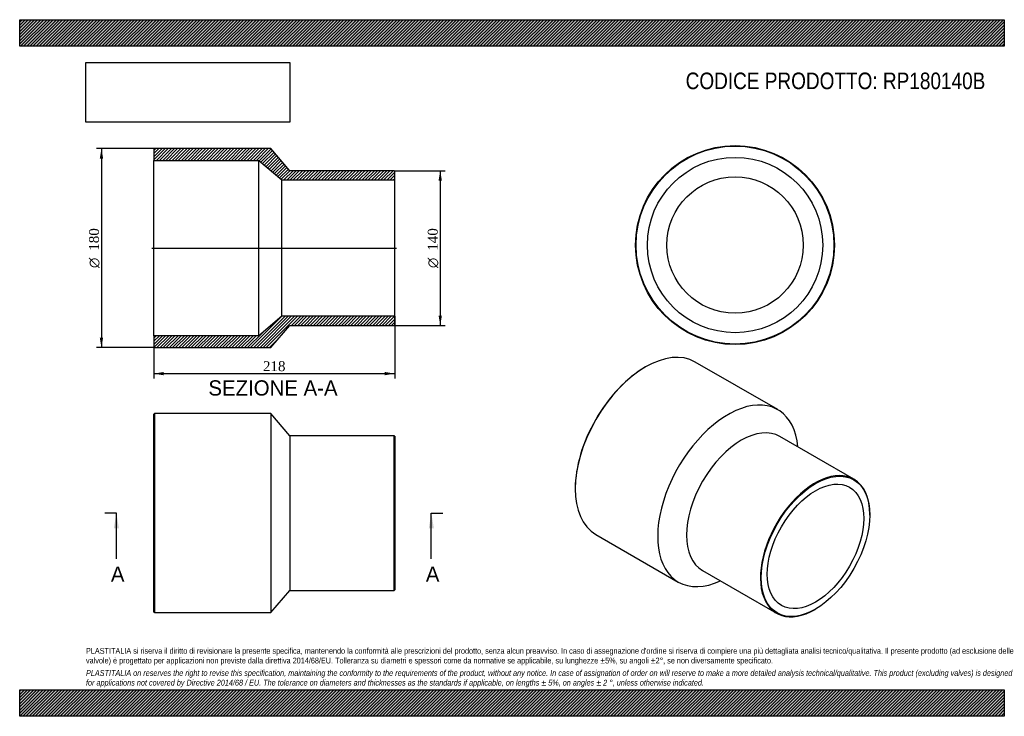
# Model space of a CAD drawing. Header units: millimetres. Extents: x 0 to 891, y 0 to 630.
import ezdxf
from ezdxf.enums import TextEntityAlignment as Align
from ezdxf.lldxf.tags import DXFTag

# ---------------------------------------------------------------- set-up
doc = ezdxf.new("R2010")
doc.units = ezdxf.units.MM
doc.header["$LTSCALE"] = 3
for name, color, linetype in [('Default', 7, 'Continuous'), ('DV4_Default', 7, 'Continuous'), ('RP180140B', 7, 'Continuous')]:
    doc.layers.add(name, color=color, linetype=linetype)
doc.styles.add('SEACAD_Solid_Edge_ANSI', font='seans.ttf')
doc.styles.add('SEACAD_Solid_Edge_ANSI1_Symbols', font='semeca1.ttf')
doc.styles.add('SEACAD_Times_New_Roman', font='times.ttf')
tags = doc.linetypes.add('CENTER2', pattern=[28.575, 19.05, -3.175, 3.175, -3.175]).pattern_tags.tags
tags[10:11] = [DXFTag(74, 4), DXFTag(75, 0), DXFTag(340, '0'), DXFTag(46, 0.0), DXFTag(50, 0.0), DXFTag(44, 0.0), DXFTag(45, 0.0)]
tags[8:9] = [DXFTag(74, 4), DXFTag(75, 0), DXFTag(340, '0'), DXFTag(46, 0.0), DXFTag(50, 0.0), DXFTag(44, 0.0), DXFTag(45, 0.0)]
tags[6:7] = [DXFTag(74, 4), DXFTag(75, 0), DXFTag(340, '0'), DXFTag(46, 0.0), DXFTag(50, 0.0), DXFTag(44, 0.0), DXFTag(45, 0.0)]
tags[4:5] = [DXFTag(74, 4), DXFTag(75, 0), DXFTag(340, '0'), DXFTag(46, 0.0), DXFTag(50, 0.0), DXFTag(44, 0.0), DXFTag(45, 0.0)]
doc.dimstyles.new('ANSImm', dxfattribs={"dimtxt": 9, "dimasz": 9, "dimexe": 4.5, "dimexo": 0, "dimgap": 2.25, "dimtad": 1, "dimdsep": 46, "dimtxsty": 'SEACAD_Times_New_Roman', "dimblk1": '_SE_FILLED', "dimblk2": '_SE_FILLED', "dimsah": 1, "dimcen": 4.5, "dimazin": 0, "dimtfac": 0.85, "dimtdec": 3, "dimtofl": 0, "dimtmove": 0, "dimatfit": 3, "dimfxl": 1, "dimarcsym": 0})
picture_1 = doc.add_image_def('image1.jpg', size_in_pixel=(4302, 1260))

# ---------------------------------------------------------------- blocks, each defined once
blk = doc.blocks.new('SE')
at = {"layer": 'RP180140B', "color": 7, "linetype": 'Continuous'}
for p, q in [((121.86, 273.75), (121.36, 273.25)), ((121.36, 94.25), (121.36, 273.25)), ((121.86, 273.75), (121.86, 93.75)), ((227.36, 273.75), (121.86, 273.75)), ((227.36, 273.75), (227.36, 93.75)), ((244.36, 253.75), (227.36, 273.75)), ((244.36, 253.75), (244.36, 113.75)), ((338.86, 253.75), (244.36, 253.75)), ((338.86, 113.75), (338.86, 253.75)), ((339.36, 253.25), (338.86, 253.75)), ((339.36, 253.25), (339.36, 114.25)), ((227.36, 93.75), (244.36, 113.75)), ((244.36, 113.75), (338.86, 113.75)), ((338.86, 113.75), (339.36, 114.25)), ((121.36, 94.25), (121.86, 93.75)), ((121.86, 93.75), (227.36, 93.75))]:
    blk.add_line(p, q, dxfattribs=at)
blk = doc.blocks.new('SE1')
at = {"layer": 'RP180140B', "color": 7, "linetype": 'Continuous'}
for p, q in [((566.38, 315.95), (566.02, 315.74)), ((685.98, 277.34), (611.38, 320.41)), ((754.82, 214.5), (688, 253.07)), ((502.74, 206.13), (502.74, 205.72)), ((769.32, 182.04), (769.32, 182.45)), ((521.38, 164.52), (595.98, 121.45)), ((618, 131.83), (684.82, 93.25)), ((719.82, 96.72), (720.17, 96.92))]:
    blk.add_line(p, q, dxfattribs=at)
for centre, major_axis, start_param, end_param in [((566.38, 242.46), (-45, -77.94), 3.141593, 6.283185), ((566.02, 242.67), (44.75, 77.51), 0.785398, 2.356195), ((640.98, 199.39), (-45, -77.94), 2.461919, 6.283185), ((653, 192.45), (-35, -60.62), 3.141593, 6.283185), ((719.82, 153.87), (35, 60.62), 0, 3.926991), ((719.82, 153.87), (35, 60.62), 5.497787, 6.283185), ((640.98, 199.39), (-45, -77.94), 0, 0.679674)]:
    blk.add_ellipse(centre, major_axis=major_axis, ratio=0.57735, start_param=start_param, end_param=end_param, dxfattribs=at)
for major_axis in [(-34.75, -60.19), (-30.85, -53.43)]:
    blk.add_ellipse((720.17, 153.67), major_axis=major_axis, ratio=0.57735, dxfattribs=at)
blk = doc.blocks.new('SE2')
at = {"layer": 'RP180140B', "color": 7, "linetype": 'Continuous'}
for radius in [90, 89.5, 79.3, 61.7]:
    blk.add_circle((647.34, 426.19), radius, dxfattribs=at)
blk = doc.blocks.new('SE4')
at = {"color": 7, "linetype": 'Continuous', "style": 'SEACAD_Solid_Edge_ANSI'}
blk.add_text('A', height=13.8, dxfattribs=at).set_placement((82.53, 135.45), align=Align.TOP_LEFT)
blk = doc.blocks.new('SE5')
at = {"color": 7, "linetype": 'Continuous', "style": 'SEACAD_Solid_Edge_ANSI'}
blk.add_text('A', height=13.8, dxfattribs=at).set_placement((367.53, 135.45), align=Align.TOP_LEFT)
blk = doc.blocks.new('SEANNOT_GROUP')
at = {"linetype": 'Continuous'}
blk.add_hatch(color=7, dxfattribs=at).paths.add_polyline_path([(89.8, 169.95), (87.5, 183.75), (85.2, 169.95)])
at = {"color": 7, "linetype": 'Continuous'}
blk.add_lwpolyline([(87.5, 142.35), (87.5, 183.75)], dxfattribs=at)
blk = doc.blocks.new('SEANNOT_GROUP1')
at = {"linetype": 'Continuous'}
blk.add_hatch(color=7, dxfattribs=at).paths.add_polyline_path([(374.8, 169.95), (372.5, 183.75), (370.2, 169.95)])
at = {"color": 7, "linetype": 'Continuous'}
blk.add_lwpolyline([(372.5, 142.35), (372.5, 183.75)], dxfattribs=at)
blk = doc.blocks.new('SE3')
at = {"layer": 'Default', "color": 7, "linetype": 'CENTER2'}
for p, q in [((87.5, 183.75), (77.15, 183.75)), ((372.5, 183.75), (382.85, 183.75))]:
    blk.add_line(p, q, dxfattribs=at)
at = {"layer": 'Default', "color": 7, "linetype": 'CENTER2', "const_width": 0.0001}
blk.add_lwpolyline([(87.5, 183.75), (372.5, 183.75)], dxfattribs=at)
at = {"layer": 'Default'}
for name in ['SEANNOT_GROUP', 'SEANNOT_GROUP1', 'SE4', 'SE5']:
    blk.add_blockref(name, (0, 0), dxfattribs=at)
blk = doc.blocks.new('SE6')
at = {"layer": 'RP180140B', "linetype": 'Continuous'}
h = blk.add_hatch(dxfattribs=at)
h.set_pattern_fill('LINE', scale=0.62992, angle=45, style=0)
h.paths.add_polyline_path([(244.36, 493.46), (227.36, 513.46), (121.86, 513.46), (121.36, 512.96), (121.36, 502.76), (216.36, 502.76), (237.36, 485.16), (339.36, 485.16), (339.36, 492.96), (338.86, 493.46)])
h = blk.add_hatch(dxfattribs=at)
h.set_pattern_fill('LINE', scale=0.62992, angle=45, style=0)
h.paths.add_polyline_path([(227.36, 333.46), (244.36, 353.46), (338.86, 353.46), (339.36, 353.96), (339.36, 361.76), (237.36, 361.76), (216.36, 344.16), (121.36, 344.16), (121.36, 333.96), (121.86, 333.46)])
at = {"layer": 'DV4_Default', "color": 7, "linetype": 'CENTER2'}
blk.add_line((119.61, 423.46), (341.11, 423.46), dxfattribs=at)
at = {"layer": 'RP180140B', "color": 7, "linetype": 'Continuous'}
for p, q in [((121.36, 512.96), (121.86, 513.46)), ((121.36, 512.96), (121.36, 502.76)), ((227.36, 513.46), (121.86, 513.46)), ((244.36, 493.46), (227.36, 513.46)), ((121.36, 344.16), (121.36, 502.76)), ((121.36, 502.76), (216.36, 502.76)), ((216.36, 344.16), (216.36, 502.76)), ((216.36, 502.76), (237.36, 485.16)), ((338.86, 493.46), (244.36, 493.46)), ((338.86, 493.46), (339.36, 492.96)), ((339.36, 485.16), (339.36, 492.96)), ((237.36, 361.76), (237.36, 485.16)), ((237.36, 485.16), (339.36, 485.16)), ((339.36, 361.76), (339.36, 485.16)), ((237.36, 361.76), (216.36, 344.16)), ((339.36, 361.76), (237.36, 361.76)), ((339.36, 353.96), (339.36, 361.76)), ((227.36, 333.46), (244.36, 353.46)), ((244.36, 353.46), (338.86, 353.46)), ((339.36, 353.96), (338.86, 353.46)), ((216.36, 344.16), (121.36, 344.16)), ((121.36, 344.16), (121.36, 333.96)), ((121.86, 333.46), (121.36, 333.96)), ((121.86, 333.46), (227.36, 333.46))]:
    blk.add_line(p, q, dxfattribs=at)
blk = doc.blocks.new('DMBLK238')
at = {"layer": 'Default', "linetype": 'Continuous'}
for points in [[(130.36, 308.42), (130.36, 311.42), (121.36, 309.92)], [(330.36, 308.42), (339.36, 309.92), (330.36, 311.42)]]:
    blk.add_hatch(color=7, dxfattribs=at).paths.add_polyline_path(points)
at = {"layer": 'Default', "color": 7, "linetype": 'Continuous'}
for p, q in [((339.36, 361.76), (339.36, 305.42)), ((121.36, 344.16), (121.36, 305.42)), ((121.36, 309.92), (339.36, 309.92))]:
    blk.add_line(p, q, dxfattribs=at)
at = {"layer": 'Default', "color": 7, "linetype": 'Continuous', "style": 'SEACAD_Times_New_Roman'}
blk.add_text('218', height=9, dxfattribs=at).set_placement((220.12, 321.17), align=Align.TOP_LEFT)
blk = doc.blocks.new('_SE_FILLED')
at = {"color": 0}
blk.add_line((0, 0), (-1, 0), dxfattribs=at)
blk.add_solid([(0, 0), (-1, -0.1665), (-1, 0.1665), (0, 0)], dxfattribs=at)
blk = doc.blocks.new('GDimGGroup')
at = {"layer": 'Default', "linetype": 'Continuous'}
for points in [[(382.06, 484.46), (380.56, 493.46), (379.06, 484.46)], [(382.06, 362.46), (379.06, 362.46), (380.56, 353.46)]]:
    blk.add_hatch(color=7, dxfattribs=at).paths.add_polyline_path(points)
at = {"layer": 'Default', "color": 7, "linetype": 'Continuous'}
for p, q in [((338.86, 493.46), (385.06, 493.46)), ((380.56, 493.46), (380.56, 353.46)), ((338.86, 353.46), (385.06, 353.46))]:
    blk.add_line(p, q, dxfattribs=at)
for s, style, p in [('140', 'SEACAD_Times_New_Roman', (369.31, 421.05)), ('O', 'SEACAD_Solid_Edge_ANSI1_Symbols', (369.31, 405.39))]:
    blk.add_text(s, height=9, rotation=90, dxfattribs=dict(at, style=style)).set_placement(p, align=Align.TOP_LEFT)
blk = doc.blocks.new('GDimGGroup1')
at = {"layer": 'Default', "linetype": 'Continuous'}
for points in [[(72.49, 504.46), (75.49, 504.46), (73.99, 513.46)], [(72.49, 342.46), (73.99, 333.46), (75.49, 342.46)]]:
    blk.add_hatch(color=7, dxfattribs=at).paths.add_polyline_path(points)
at = {"layer": 'Default', "color": 7, "linetype": 'Continuous'}
for p, q in [((121.86, 513.46), (69.49, 513.46)), ((73.99, 513.46), (73.99, 333.46)), ((121.86, 333.46), (69.49, 333.46))]:
    blk.add_line(p, q, dxfattribs=at)
for s, style, p in [('180', 'SEACAD_Times_New_Roman', (62.74, 421.05)), ('O', 'SEACAD_Solid_Edge_ANSI1_Symbols', (62.74, 405.39))]:
    blk.add_text(s, height=9, rotation=90, dxfattribs=dict(at, style=style)).set_placement(p, align=Align.TOP_LEFT)

msp = doc.modelspace()

# ---------------------------------------------------------------- hatches: boundary and pattern name
at = {"layer": 'Default', "linetype": 'Continuous'}
h = msp.add_hatch(dxfattribs=at)
h.set_pattern_fill('LINE', scale=0.629921, angle=45, style=0)
h.paths.add_polyline_path([(891, 606), (891, 630), (0, 630), (0, 606)])
for points in [[(891, 606), (891, 630), (0, 630), (0, 606)], [(891, 0), (891, 24), (0, 24), (0, 0)]]:
    msp.add_hatch(color=7, dxfattribs=at).paths.add_polyline_path(points)
h = msp.add_hatch(dxfattribs=at)
h.set_pattern_fill('LINE', scale=0.62992, angle=45, style=0)
h.paths.add_polyline_path([(891, 0), (891, 24), (0, 24), (0, 0)])

# ---------------------------------------------------------------- linework, layer by layer
at = {"layer": 'Default', "color": 7, "linetype": 'Continuous'}
for p, q in [((0, 630), (891, 630)), ((0, 606), (0, 630)), ((891, 630), (891, 606)), ((891, 606), (0, 606)), ((0, 24), (891, 24)), ((0, 0), (0, 24)), ((891, 24), (891, 0)), ((891, 0), (0, 0))]:
    msp.add_line(p, q, dxfattribs=at)

# ---------------------------------------------------------------- block references
at = {"layer": 'Default'}
for name in ['GDimGGroup1', 'SE6', 'SE2', 'GDimGGroup', 'SE1', 'SE', 'SE3']:
    msp.add_blockref(name, (0, 0), dxfattribs=at)

# ---------------------------------------------------------------- texts
at = {"layer": 'Default', "color": 7, "linetype": 'Continuous', "style": 'SEACAD_Solid_Edge_ANSI'}
msp.add_text('SEZIONE A-A', height=13.8, dxfattribs=at).set_placement((170.765, 303.857), align=Align.TOP_LEFT)
at = {"layer": 'Default', "attachment_point": 1}
for s, insert, char_height, width in [('{\\fArial Narrow|b0||i0||c0|p34;\\C7;\\H15.;\\W1.;CODICE PRODOTTO: RP180140B}', (602.666, 582.191), 15, 272.01139), ("{\\fArial Narrow|b0||i0||c0|p34;\\C7;\\H5.25;\\W1.;PLASTITALIA si riserva il diritto di revisionare la presente specifica, mantenendo la conformità alle prescrizioni del prodotto, senza alcun preavviso. In caso di assegnazione d'ordine si riserva di compiere una più dettagliata analisi tecnico/qualitativa. Il presente prodotto (ad esclusione delle \\P}{\\fArial Narrow|b0||i0||c0|p34;\\C7;\\H5.25;\\W1.;valvole) è progettato per applicazioni non previste dalla direttiva 2014/68/EU. Tolleranza su diametri e spessori come da normative se applicabile, su lunghezze ±5%, su angoli ±2°, se non diversamente specificato.\\P}{\\fArial Narrow|b0||i0||c0|p34;\\C7;\\H1.5;\\W1.;   \\P}{\\fArial Narrow|b0||i1||c0|p34;\\C7;\\H5.25;\\W1.;PLASTITALIA on reserves the right to revise this specification, maintaining the conformity to the requirements of the product, without any notice. In case of assignation of order on will reserve to make a more detailed analysis technical/qualitative. This product (excluding valves) is designed \\P}{\\fArial Narrow|b0||i1||c0|p34;\\C7;\\H5.25;\\W1.;for applications not covered by Directive 2014/68 / EU. The tolerance on diameters and thicknesses as the standards if applicable, on lengths ± 5%, on angles ± 2 °, unless otherwise indicated.\\P}", (60, 61.807), 5.25, 771)]:
    msp.add_mtext(s, dxfattribs=dict(at, insert=insert, char_height=char_height, width=width))

# ---------------------------------------------------------------- dimensions: what is measured, and where the dimension line sits
at = {"layer": 'Default', "color": 7, "linetype": 'Continuous'}
dim = msp.add_linear_dim(base=(339.357, 309.921), p1=(121.357, 344.157), p2=(339.357, 361.757), text='\\A1;<>', dimstyle='ANSImm', dxfattribs=at)
dim.commit()
dim.dimension.update_dxf_attribs({"geometry": 'DMBLK238', "text_midpoint": (230.357, 309.921), "dimtype": 160})

# ---------------------------------------------------------------- pictures from other files: only their frames are drawn
image = msp.add_image(picture_1, insert=(60, 537.31), size_in_units=(184.371, 54))
image.dxf.flags = 7

doc.saveas('drawing.dxf')
